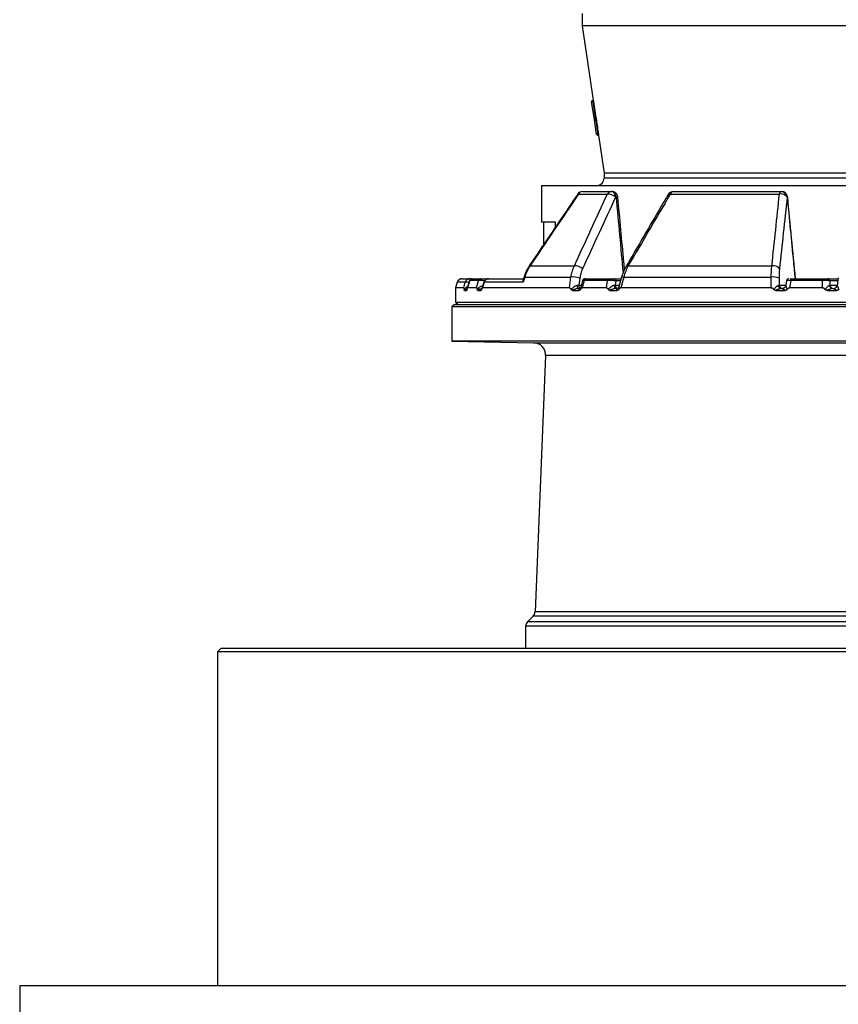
# Model space of a CAD drawing. Header units: millimetres. Extents: x 1760 to 3240, y 826 to 4276.
# Tile 3 of 10: x 1760 to 2427, y 1627 to 2429. Entities that reach past the tile are written whole.
import ezdxf

# ---------------------------------------------------------------- set-up
doc = ezdxf.new("R2010")
doc.units = ezdxf.units.MM

msp = doc.modelspace()

# ---------------------------------------------------------------- linework, layer by layer
at = {"color": 7, "linetype": 'Continuous', "lineweight": 25}
for p, q in [((2218, 2434.18), (2218, 2424.13)), ((2218, 2424.13), (2227.1, 2363.46)), ((2782, 2424.13), (2218, 2424.13)), ((2225.76, 2362.25), (2226.75, 2362.4)), ((2227.69, 2349.41), (2225.76, 2362.25)), ((2227.11, 2363.47), (2226.61, 2363.39)), ((2226.61, 2363.39), (2226.75, 2362.4)), ((2227.27, 2362.48), (2226.75, 2362.4)), ((2226.75, 2362.4), (2228.68, 2349.56)), ((2227.69, 2349.41), (2228.68, 2349.56)), ((2227.99, 2347.43), (2227.69, 2349.41)), ((2229.72, 2335.91), (2227.99, 2347.43)), ((2229.2, 2349.63), (2228.68, 2349.56)), ((2228.68, 2349.56), (2228.83, 2348.57)), ((2229.38, 2348.65), (2228.83, 2348.57)), ((2228.83, 2348.57), (2229.04, 2347.16)), ((2229.61, 2347.25), (2229.04, 2347.16)), ((2229.04, 2347.16), (2230.77, 2335.64)), ((2231.26, 2335.72), (2230.77, 2335.64)), ((2230.85, 2335.07), (2231.35, 2335.15)), ((2231.35, 2335.16), (2236, 2304.13)), ((2236, 2304.13), (2236, 2300.13)), ((2764, 2304.13), (2236, 2304.13)), ((2185, 2294.13), (2185, 2264.13)), ((2185, 2294.13), (2815, 2294.13)), ((2215.07, 2287.07), (2238.54, 2287.07)), ((2218.5, 2289.13), (2241.69, 2289.13)), ((2241.69, 2289.13), (2242.09, 2289.13)), ((2289.77, 2287.07), (2378.68, 2287.07)), ((2292.31, 2289.13), (2380.14, 2289.13)), ((2380.14, 2289.13), (2380.29, 2289.13)), ((2245.61, 2284.56), (2245.21, 2284.56)), ((2385.1, 2284.56), (2384.95, 2284.56)), ((2196.41, 2264.13), (2185, 2264.13)), ((2186.43, 2264.13), (2186.43, 2245.54)), ((2196.41, 2260.34), (2196.41, 2264.13)), ((2175.6, 2228.65), (2211.73, 2228.65)), ((2255.59, 2228.65), (2372.55, 2228.65)), ((2116.31, 2215.25), (2115, 2210.78)), ((2120.15, 2218.13), (2126.52, 2218.13)), ((2121.55, 2210.78), (2122.75, 2215.25)), ((2126.41, 2216.73), (2124.48, 2210.38)), ((2126.55, 2216.69), (2124.76, 2210.78)), ((2133.48, 2216.69), (2126.55, 2216.69)), ((2127.78, 2218.13), (2128.17, 2218.13)), ((2128.35, 2218.13), (2128.35, 2218.13)), ((2128.42, 2218.13), (2135.32, 2218.13)), ((2131.96, 2210.78), (2133.48, 2216.69)), ((2137.92, 2215.36), (2136.23, 2209.94)), ((2138.29, 2215.25), (2136.89, 2210.78)), ((2170.09, 2215.25), (2138.29, 2215.25)), ((2139, 2218.13), (2141.8, 2218.13)), ((2141.88, 2218.13), (2141.91, 2218.13)), ((2141.91, 2218.13), (2170.16, 2218.13)), ((2171.35, 2219.45), (2170.09, 2215.25)), ((2171.35, 2219.45), (2208.92, 2219.45)), ((2207.62, 2210.78), (2208.92, 2219.45)), ((2216.1, 2218.48), (2215.25, 2212.87)), ((2218.36, 2216.66), (2216.85, 2211.02)), ((2219.68, 2216.69), (2218.1, 2210.78)), ((2238.63, 2216.69), (2219.68, 2216.69)), ((2221.08, 2218.13), (2239.94, 2218.13)), ((2237.78, 2210.78), (2238.63, 2216.69)), ((2244.1, 2218.13), (2249.76, 2218.13)), ((2245.5, 2216.3), (2245.01, 2212.87)), ((2250.11, 2219.4), (2247.92, 2211.39)), ((2251.91, 2219.45), (2249.52, 2210.78)), ((2251.91, 2219.45), (2371.97, 2219.45)), ((2372.04, 2210.78), (2371.97, 2219.45)), ((2378.39, 2218.48), (2378.42, 2212.87)), ((2384.44, 2216.45), (2383.82, 2212.59)), ((2386.53, 2218.13), (2386.46, 2218.13)), ((2387.92, 2216.69), (2386.97, 2210.78)), ((2413.8, 2216.69), (2387.92, 2216.69)), ((2388.48, 2218.13), (2414.24, 2218.13)), ((2413.87, 2210.78), (2413.8, 2216.69)), ((2417.76, 2218.13), (2426.47, 2218.13)), ((2419.69, 2216.3), (2419.72, 2212.87)), ((2426.59, 2218.88), (2425.57, 2212.62)), ((2115, 2210.78), (2115, 2199.13)), ((2121.55, 2210.78), (2115, 2210.78)), ((2122.29, 2208.64), (2123.91, 2208.64)), ((2131.96, 2210.78), (2124.76, 2210.78)), ((2133.12, 2208.64), (2135.61, 2208.64)), ((2207.62, 2210.78), (2136.89, 2210.78)), ((2210.18, 2208.64), (2215.48, 2208.64)), ((2215.19, 2210.13), (2215.66, 2210.13)), ((2237.78, 2210.78), (2218.1, 2210.78)), ((2240.63, 2208.64), (2246.57, 2208.64)), ((2245.73, 2210.13), (2246.26, 2210.13)), ((2372.04, 2210.78), (2249.52, 2210.78)), ((2375.72, 2208.64), (2383.28, 2208.64)), ((2380.22, 2210.13), (2380.89, 2210.13)), ((2413.87, 2210.78), (2386.97, 2210.78)), ((2417.64, 2208.64), (2425.43, 2208.64)), ((2421.96, 2210.13), (2422.66, 2210.13)), ((2425.65, 2212.65), (2425.61, 2212.61)), ((2115, 2199.13), (2117, 2197.13)), ((2115, 2199.13), (2885, 2199.13)), ((2114, 2197.13), (2112, 2195.13)), ((2112, 2195.13), (2112, 2167.13)), ((2148.35, 2195.13), (2112, 2195.13)), ((2114, 2197.13), (2150.17, 2197.13)), ((2888, 2195.13), (2148.35, 2195.13)), ((2150.17, 2197.13), (2886, 2197.13)), ((2112, 2167.13), (2178.46, 2165.97)), ((2644.16, 2167.13), (2112, 2167.13)), ((2188.28, 2155.55), (2179.62, 1946.61)), ((2178.16, 1943.28), (2173.46, 1938.59)), ((2172, 1935.06), (2172, 1917.13)), ((1924, 1917.13), (1921, 1914.13)), ((1924, 1917.13), (2449.8, 1917.13)), ((1921, 1914.13), (1921, 1642.02)), ((2449.54, 1914.13), (1921, 1914.13)), ((1760, 1642.02), (1760, 1612.02)), ((3240, 1642.02), (1760, 1642.02))]:
    msp.add_line(p, q, dxfattribs=at)
at = {"color": 1, "linetype": 'Continuous', "lineweight": 25}
for p, q in [((2230.77, 2335.64), (2230.85, 2335.07)), ((2764, 2300.13), (2236, 2300.13)), ((2122.75, 2215.25), (2116.31, 2215.25)), ((2126.55, 2216.69), (2126.49, 2216.7)), ((2127.93, 2218.08), (2127.78, 2218.13)), ((2138.29, 2215.25), (2138.04, 2215.32)), ((2249.26, 2216.3), (2245.5, 2216.3)), ((2426.17, 2216.3), (2419.69, 2216.3)), ((2123.91, 2208.64), (2124.24, 2209.11)), ((2215.25, 2212.87), (2217.35, 2212.87)), ((2245.01, 2212.87), (2248.32, 2212.87)), ((2378.42, 2212.87), (2383.87, 2212.87)), ((2419.72, 2212.87), (2425.61, 2212.87)), ((2178.46, 2165.97), (2616.6, 2165.97)), ((2610.31, 2155.55), (2188.28, 2155.55)), ((2821.84, 1943.28), (2178.16, 1943.28)), ((2820.38, 1946.61), (2179.62, 1946.61)), ((2828, 1935.06), (2172, 1935.06)), ((2826.54, 1938.59), (2173.46, 1938.59))]:
    msp.add_line(p, q, dxfattribs=at)
at = {"color": 7, "linetype": 'Continuous', "lineweight": 25, "flags": 128}
for points in [[(2227.27, 2362.48), (2229, 2350.96), (2229.2, 2349.63)], [(2229.04, 2347.16), (2228.85, 2347.14), (2228.66, 2347.14), (2228.48, 2347.15), (2228.32, 2347.18), (2228.19, 2347.22), (2228.09, 2347.28), (2228.02, 2347.35), (2227.99, 2347.43)], [(2230.77, 2335.64), (2230.57, 2335.62), (2230.38, 2335.62), (2230.21, 2335.63), (2230.05, 2335.66), (2229.92, 2335.71), (2229.81, 2335.76), (2229.75, 2335.83), (2229.72, 2335.91)], [(2245.21, 2284.56), (2245.09, 2285.47), (2244.86, 2286.34), (2244.52, 2287.13), (2244.08, 2287.81), (2243.56, 2288.37), (2242.97, 2288.79), (2242.34, 2289.04), (2241.69, 2289.13)], [(2245.61, 2284.56), (2245.5, 2285.47), (2245.26, 2286.34), (2244.92, 2287.13), (2244.48, 2287.81), (2243.96, 2288.37), (2243.37, 2288.79), (2242.74, 2289.04), (2242.09, 2289.13)], [(2378.68, 2287.07), (2378.81, 2287.52), (2378.97, 2287.93), (2379.14, 2288.29), (2379.32, 2288.58), (2379.52, 2288.82), (2379.72, 2288.99), (2379.93, 2289.09), (2380.14, 2289.13)], [(2175.6, 2228.65), (2175.22, 2228.66), (2174.97, 2228.56), (2174.93, 2228.5)], [(2387.92, 2216.69), (2387.96, 2216.99), (2388, 2217.27), (2388.06, 2217.52), (2388.13, 2217.73), (2388.21, 2217.9), (2388.3, 2218.03), (2388.39, 2218.1), (2388.48, 2218.13)], [(2213.85, 2212.61), (2213.91, 2212.1), (2214.01, 2211.63), (2214.15, 2211.2), (2214.32, 2210.83), (2214.51, 2210.53), (2214.72, 2210.31), (2214.95, 2210.17), (2215.19, 2210.13)], [(2244.12, 2212.69), (2244.18, 2212.17), (2244.3, 2211.69), (2244.46, 2211.24), (2244.66, 2210.86), (2244.9, 2210.55), (2245.16, 2210.32), (2245.44, 2210.18), (2245.73, 2210.13)], [(2422.66, 2210.13), (2422.65, 2210.13), (2422.65, 2210.13), (2423.18, 2210.17), (2423.69, 2210.31), (2424.17, 2210.54), (2424.6, 2210.85), (2424.97, 2211.22), (2425.27, 2211.66), (2425.48, 2212.14), (2425.61, 2212.65)]]:
    msp.add_lwpolyline(points, dxfattribs=at)
at = {"color": 1, "linetype": 'Continuous', "lineweight": 25, "flags": 128}
for points in [[(2215.07, 2287.07), (2214.67, 2287.08), (2214.41, 2286.99), (2214.36, 2286.93)], [(2385.1, 2284.56), (2385.25, 2284.6), (2385.27, 2284.6)], [(2139, 2218.13), (2139.09, 2218.09), (2139.18, 2217.99), (2139.27, 2217.83), (2139.35, 2217.6), (2139.41, 2217.33), (2139.42, 2217.3)], [(2250.2, 2219.36), (2250.2, 2219.38), (2250.36, 2219.49), (2250.7, 2219.54), (2251.23, 2219.52), (2251.91, 2219.45)]]:
    msp.add_lwpolyline(points, dxfattribs=at)
at = {"color": 7, "linetype": 'Continuous', "lineweight": 25}
for centre, radius, start, end in [((2226.75, 2362.4), 1, 98.53077, 188.53077), ((2228.98, 2347.58), 1, 98.53077, 188.53077), ((2230.7, 2336.06), 1, 188.53077, 278.53077), ((2230, 2300.13), 6, 270, 0), ((2218.5, 2284.13), 5, 90, 145.9511), ((2218.62, 2285.04), 4.09, 91.63878, 150.28426), ((2241.87, 2285.41), 3.72, 92.76666, 153.58649), ((2239, 2278.16), 8.92, 45.89562, 92.98937), ((2242.09, 2284.13), 5, 5.27964, 90), ((2292.31, 2284.13), 5, 90, 149.65747), ((2292.65, 2286.11), 3.03, 96.53911, 161.69304), ((2379.86, 2280.92), 6.26, 35.57974, 100.91917), ((2380.07, 2284.23), 4.9, 3.91461, 89.10401), ((2380.29, 2284.13), 5, 5.46587, 90), ((2380.21, 2284.23), 4.9, 3.91461, 89.10401), ((2212.09, 2219.64), 9.02, 46.18662, 92.31635), ((2373.66, 2222.52), 6.23, 35.61381, 100.256), ((2120.15, 2214.13), 4, 90, 163.67069), ((2126.55, 2214.18), 3.94, 90.31195, 164.29168), ((2128.35, 2216.13), 2, 89.99305, 162.93122), ((2128.44, 2216.17), 1.96, 90.48188, 164.62079), ((2135.35, 2216.2), 1.93, 90.84301, 165.30001), ((2141.85, 2214.13), 4, 90, 162.58849), ((2141.98, 2214.32), 3.81, 91.12577, 165.81383), ((2210.45, 2203.76), 15.76, 69.02578, 95.57326), ((2220.31, 2216.13), 2, 89.99607, 164.8578), ((2221.29, 2216.53), 1.61, 97.17647, 174.19089), ((2240.18, 2216.59), 1.56, 99.16671, 176.2026), ((2243.78, 2216.43), 1.73, 355.74219, 79.57051), ((2373.79, 2209.82), 9.8, 62.07213, 100.73749), ((2386.42, 2216.13), 2, 89.99802, 170.79642), ((2415.57, 2216.94), 1.79, 138.46674, 188.10967), ((2417.73, 2216.17), 1.96, 3.91461, 89.10401), ((2380.42, 2212.81), 2.69, 184.30671, 265.61119), ((2381.36, 2213.07), 2.94, 183.91461, 269.10401), ((2422.11, 2212.92), 2.79, 184.59274, 267.11091), ((2422.65, 2213.07), 2.94, 183.91461, 269.10401), ((2422.66, 2213.12), 2.99, 270.00198, 297.71614), ((2178.29, 2155.97), 10, 357.62642, 89), ((2174.62, 1946.82), 5, 315, 357.62642), ((2177, 1935.06), 5, 135, 180)]:
    msp.add_arc(centre, radius, start, end, dxfattribs=at)
at = {"color": 1, "linetype": 'Continuous', "lineweight": 25}
for centre, radius, start, end in [((2289.2, 2285.48), 1.68, 70.17158, 135.97148), ((2246.43, 2279.3), 5.33, 83.09738, 98.81127), ((2255.06, 2227.12), 1.62, 71.03842, 136.93528), ((2170.98, 2218.59), 0.937, 67.09903, 108.91865), ((2218.38, 2212.89), 3.13, 180.3463, 231.92004), ((2247.77, 2212.73), 2.76, 177.22432, 247.47029), ((2422.66, 2213.13), 3, 297.72762, 350.01696)]:
    msp.add_arc(centre, radius, start, end, dxfattribs=at)
at = {"color": 7, "linetype": 'Continuous', "lineweight": 25}
msp.add_ellipse((2506.91, 2591.75), major_axis=(26.1, 667.53), ratio=0.433334, start_param=1.962682, end_param=1.981306, dxfattribs=at)
at = {"color": 1, "linetype": 'Continuous', "lineweight": 25}
for centre, major_axis, ratio, start_param, end_param in [((2299.1, 5179.9), (-342.1, 5516.39), 0.049347, 2.120286, 2.133488), ((2225.56, 5179.9), (-466.33, 5516.4), 0.018003, 2.121825, 2.136036)]:
    msp.add_ellipse(centre, major_axis=major_axis, ratio=ratio, start_param=start_param, end_param=end_param, dxfattribs=at)
at = {"color": 7, "linetype": 'Continuous', "lineweight": 25}
for points, knots in [([(2227.11, 2363.47), (2227.11, 2363.47), (2227.12, 2363.44), (2227.13, 2363.34), (2227.15, 2363.27), (2227.18, 2363.09), (2227.19, 2362.98), (2227.23, 2362.74), (2227.25, 2362.61), (2227.27, 2362.48)], [0, 0, 0, 0, 0.25, 0.25, 0.5, 0.5, 0.75, 0.75, 1, 1, 1, 1]), ([(2229.2, 2349.63), (2229.24, 2349.37), (2229.28, 2349.12), (2229.34, 2348.75), (2229.36, 2348.65), (2229.36, 2348.65)], [0, 0, 0, 0, 0.5, 0.5, 1, 1, 1, 1]), ([(2229.38, 2348.65), (2229.38, 2348.65), (2229.38, 2348.64), (2229.39, 2348.6), (2229.4, 2348.57), (2229.41, 2348.49), (2229.42, 2348.44), (2229.44, 2348.33), (2229.45, 2348.26), (2229.47, 2348.12), (2229.49, 2348.05), (2229.51, 2347.89), (2229.52, 2347.81), (2229.55, 2347.65), (2229.56, 2347.56), (2229.58, 2347.4), (2229.6, 2347.32), (2229.61, 2347.25)], [0, 0, 0, 0, 0.125, 0.125, 0.25, 0.25, 0.375, 0.375, 0.5, 0.5, 0.625, 0.625, 0.75, 0.75, 0.875, 0.875, 1, 1, 1, 1]), ([(2231.26, 2335.72), (2231.28, 2335.62), (2231.31, 2335.43), (2231.33, 2335.24), (2231.35, 2335.14), (2231.35, 2335.16), (2231.35, 2335.16)], [0, 0, 0, 0, 0.296862, 0.5941373, 0.8914126, 1, 1, 1, 1]), ([(2214.37, 2286.92), (2207.59, 2276.91), (2194.44, 2257.44), (2181.31, 2237.95), (2174.94, 2228.49)], [0, 0, 0, 0, 0.514694, 1, 1, 1, 1]), ([(2287.99, 2286.66), (2286.15, 2283.51), (2274.76, 2264.05), (2263.41, 2244.56), (2253.89, 2228.21)], [0, 0, 0, 0, 0.161726, 1, 1, 1, 1]), ([(2252.54, 2225.67), (2252.35, 2227.67), (2250.52, 2247.31), (2248.7, 2266.95), (2247.07, 2284.59)], [0, 0, 0, 0, 0.101988, 1, 1, 1, 1]), ([(2391.64, 2218.13), (2391.21, 2222.65), (2389.08, 2244.81), (2386.96, 2266.97), (2385.27, 2284.6)], [0, 0, 0, 0, 0.204015, 1, 1, 1, 1]), ([(2174.94, 2228.5), (2174.44, 2227.73), (2173.4, 2226.11), (2172.11, 2223.44), (2171.18, 2221.19), (2170.81, 2219.82), (2170.71, 2219.46)], [0, 0, 0, 0, 0.27593, 0.580472, 0.888611, 1, 1, 1, 1]), ([(2175.6, 2228.65), (2174.67, 2227.25), (2173.85, 2225.78), (2172.43, 2222.71), (2171.83, 2221.11), (2171.35, 2219.45)], [0, 0, 0, 0, 0.5, 0.5, 1, 1, 1, 1]), ([(2208.92, 2219.45), (2209.19, 2221.11), (2209.56, 2222.71), (2210.5, 2225.78), (2211.06, 2227.25), (2211.73, 2228.65)], [0, 0, 0, 0, 0.5, 0.5, 1, 1, 1, 1]), ([(2218.33, 2226.14), (2217.8, 2224.98), (2217.35, 2223.75), (2216.6, 2221.2), (2216.31, 2219.87), (2216.1, 2218.48)], [0, 0, 0, 0, 0.5, 0.5, 1, 1, 1, 1]), ([(2253.89, 2228.22), (2253.45, 2227.44), (2252.54, 2225.8), (2251.4, 2223.09), (2250.6, 2220.91), (2250.29, 2219.63), (2250.22, 2219.36)], [0, 0, 0, 0, 0.284598, 0.598562, 0.914772, 1, 1, 1, 1]), ([(2255.59, 2228.65), (2254.8, 2227.25), (2254.09, 2225.78), (2252.87, 2222.71), (2252.34, 2221.11), (2251.91, 2219.45)], [0, 0, 0, 0, 0.5, 0.5, 1, 1, 1, 1]), ([(2371.97, 2219.45), (2371.98, 2221.11), (2372.04, 2222.71), (2372.24, 2225.78), (2372.37, 2227.25), (2372.55, 2228.65)], [0, 0, 0, 0, 0.5, 0.5, 1, 1, 1, 1]), ([(2378.73, 2226.14), (2378.61, 2224.98), (2378.52, 2223.75), (2378.4, 2221.2), (2378.38, 2219.87), (2378.39, 2218.48)], [0, 0, 0, 0, 0.5, 0.5, 1, 1, 1, 1]), ([(2126.52, 2218.13), (2126.55, 2218.13), (2126.6, 2218.13), (2126.76, 2218.13), (2126.87, 2218.13), (2127.1, 2218.13), (2127.23, 2218.13), (2127.51, 2218.13), (2127.64, 2218.13), (2127.78, 2218.13)], [0, 0, 0, 0, 0.25, 0.25, 0.5, 0.5, 0.75, 0.75, 1, 1, 1, 1]), ([(2135.32, 2218.13), (2135.34, 2218.13), (2135.37, 2218.13), (2135.43, 2218.13), (2135.5, 2218.13), (2135.58, 2218.13), (2135.67, 2218.13), (2135.76, 2218.13), (2135.95, 2218.13), (2136.26, 2218.13), (2136.75, 2218.13), (2137.29, 2218.13), (2137.76, 2218.13), (2138.14, 2218.13), (2138.43, 2218.13), (2138.72, 2218.13), (2138.9, 2218.13), (2139, 2218.13)], [0, 0, 0, 0, 0.036141, 0.071976, 0.107622, 0.143198, 0.178824, 0.214619, 0.250701, 0.375166, 0.500292, 0.62459, 0.749917, 0.812387, 0.874546, 0.936912, 1, 1, 1, 1]), ([(2170.09, 2215.25), (2170.09, 2215.26), (2170.05, 2215.41), (2169.86, 2216.1), (2169.93, 2216.68), (2169.98, 2217.13)], [0, 0, 0, 0, 0.004479, 0.212581, 1, 1, 1, 1]), ([(2170.6, 2219.5), (2170.38, 2218.76), (2170.15, 2217.98), (2169.92, 2217.2), (2169.9, 2217.16)], [0, 0, 0, 0, 0.94247, 1, 1, 1, 1]), ([(2220.56, 2218.13), (2220.62, 2218.13), (2220.75, 2218.13), (2220.96, 2218.13), (2221.08, 2218.13)], [0, 0, 0, 0, 0.407091, 1, 1, 1, 1]), ([(2245.5, 2216.3), (2245.28, 2216.34), (2245.03, 2216.37), (2244.51, 2216.43), (2244.23, 2216.46), (2243.65, 2216.52), (2243.35, 2216.55), (2242.74, 2216.59), (2242.42, 2216.62), (2241.79, 2216.65), (2241.47, 2216.67), (2240.85, 2216.69), (2240.54, 2216.7), (2239.95, 2216.71), (2239.66, 2216.71), (2239.12, 2216.7), (2238.86, 2216.7), (2238.63, 2216.69)], [0, 0, 0, 0, 0.125, 0.125, 0.25, 0.25, 0.375, 0.375, 0.5, 0.5, 0.625, 0.625, 0.75, 0.75, 0.875, 0.875, 1, 1, 1, 1]), ([(2239.94, 2218.13), (2239.98, 2218.13), (2240.06, 2218.13), (2240.19, 2218.13), (2240.32, 2218.13), (2240.46, 2218.13), (2240.61, 2218.13), (2240.76, 2218.13), (2241.04, 2218.13), (2241.47, 2218.13), (2242.04, 2218.13), (2242.62, 2218.13), (2243.07, 2218.13), (2243.41, 2218.13), (2243.66, 2218.13), (2243.89, 2218.13), (2244.03, 2218.13), (2244.1, 2218.13)], [0, 0, 0, 0, 0.036141, 0.071976, 0.107622, 0.143198, 0.178824, 0.214619, 0.250701, 0.375166, 0.500292, 0.62459, 0.749917, 0.812387, 0.874546, 0.936912, 1, 1, 1, 1]), ([(2387.32, 2218.13), (2387.37, 2218.13), (2387.53, 2218.13), (2387.95, 2218.13), (2388.31, 2218.13), (2388.48, 2218.13)], [0, 0, 0, 0, 0.182295, 0.590947, 1, 1, 1, 1]), ([(2419.69, 2216.3), (2419.6, 2216.34), (2419.49, 2216.37), (2419.21, 2216.43), (2419.05, 2216.46), (2418.67, 2216.52), (2418.46, 2216.55), (2417.99, 2216.59), (2417.73, 2216.62), (2417.19, 2216.65), (2416.91, 2216.67), (2416.32, 2216.69), (2416.01, 2216.7), (2415.39, 2216.71), (2415.07, 2216.71), (2414.44, 2216.7), (2414.12, 2216.7), (2413.8, 2216.69)], [0, 0, 0, 0, 0.125, 0.125, 0.25, 0.25, 0.375, 0.375, 0.5, 0.5, 0.625, 0.625, 0.75, 0.75, 0.875, 0.875, 1, 1, 1, 1]), ([(2414.24, 2218.13), (2414.29, 2218.13), (2414.4, 2218.13), (2414.56, 2218.13), (2414.73, 2218.13), (2414.89, 2218.13), (2415.05, 2218.13), (2415.22, 2218.13), (2415.52, 2218.13), (2415.94, 2218.13), (2416.45, 2218.13), (2416.91, 2218.13), (2417.23, 2218.13), (2417.44, 2218.13), (2417.57, 2218.13), (2417.68, 2218.13), (2417.74, 2218.13), (2417.76, 2218.13)], [0, 0, 0, 0, 0.036141, 0.071976, 0.107622, 0.143198, 0.178824, 0.214619, 0.250701, 0.375166, 0.500292, 0.62459, 0.749917, 0.812387, 0.874546, 0.936912, 1, 1, 1, 1]), ([(2121.55, 2210.78), (2121.6, 2210.78), (2121.64, 2210.73), (2121.71, 2210.55), (2121.75, 2210.43), (2121.81, 2210.16), (2121.85, 2210), (2121.9, 2209.68), (2121.93, 2209.51), (2121.96, 2209.33)], [0, 0, 0, 0, 0.25, 0.25, 0.5, 0.5, 0.75, 0.75, 1, 1, 1, 1]), ([(2122.29, 2208.64), (2122.26, 2208.64), (2122.23, 2208.65), (2122.17, 2208.7), (2122.13, 2208.73), (2122.08, 2208.84), (2122.05, 2208.9), (2122, 2209.09), (2121.97, 2209.2), (2121.96, 2209.33)], [0, 0, 0, 0, 0.25, 0.25, 0.5, 0.5, 0.75, 0.75, 1, 1, 1, 1]), ([(2124.3, 2209.35), (2124.28, 2209.21), (2124.25, 2209.1), (2124.19, 2208.91), (2124.16, 2208.84), (2124.05, 2208.68), (2123.98, 2208.64), (2123.91, 2208.64)], [0, 0, 0, 0, 0.25, 0.25, 0.5, 0.5, 1, 1, 1, 1]), ([(2124.3, 2209.35), (2124.35, 2209.7), (2124.42, 2210.03), (2124.53, 2210.44), (2124.57, 2210.56), (2124.64, 2210.69), (2124.66, 2210.72), (2124.71, 2210.77), (2124.73, 2210.78), (2124.76, 2210.78)], [0, 0, 0, 0, 0.5, 0.5, 0.75, 0.75, 0.875, 0.875, 1, 1, 1, 1]), ([(2131.96, 2210.78), (2132.03, 2210.78), (2132.09, 2210.73), (2132.21, 2210.56), (2132.27, 2210.44), (2132.37, 2210.17), (2132.42, 2210.01), (2132.5, 2209.69), (2132.54, 2209.52), (2132.58, 2209.35)], [0, 0, 0, 0, 0.25, 0.25, 0.5, 0.5, 0.75, 0.75, 1, 1, 1, 1]), ([(2133.12, 2208.64), (2133.07, 2208.64), (2133.02, 2208.65), (2132.92, 2208.7), (2132.87, 2208.73), (2132.78, 2208.84), (2132.73, 2208.91), (2132.65, 2209.1), (2132.61, 2209.21), (2132.58, 2209.35)], [0, 0, 0, 0, 0.25, 0.25, 0.5, 0.5, 0.75, 0.75, 1, 1, 1, 1]), ([(2136.18, 2209.33), (2136.15, 2209.2), (2136.11, 2209.09), (2136.02, 2208.9), (2135.97, 2208.84), (2135.87, 2208.73), (2135.82, 2208.7), (2135.71, 2208.65), (2135.66, 2208.64), (2135.61, 2208.64)], [0, 0, 0, 0, 0.25, 0.25, 0.5, 0.5, 0.75, 0.75, 1, 1, 1, 1]), ([(2136.18, 2209.33), (2136.22, 2209.51), (2136.27, 2209.68), (2136.37, 2210), (2136.42, 2210.16), (2136.54, 2210.43), (2136.6, 2210.55), (2136.74, 2210.73), (2136.81, 2210.78), (2136.89, 2210.78)], [0, 0, 0, 0, 0.25, 0.25, 0.5, 0.5, 0.75, 0.75, 1, 1, 1, 1]), ([(2207.62, 2210.78), (2207.77, 2210.78), (2207.91, 2210.73), (2208.19, 2210.55), (2208.31, 2210.43), (2208.54, 2210.16), (2208.65, 2210), (2208.85, 2209.68), (2208.94, 2209.51), (2209.03, 2209.33)], [0, 0, 0, 0, 0.25, 0.25, 0.5, 0.5, 0.75, 0.75, 1, 1, 1, 1]), ([(2213.85, 2212.61), (2213.4, 2212.54), (2212.96, 2212.38), (2212.3, 2212.06), (2212.09, 2211.94), (2211.66, 2211.68), (2211.46, 2211.54), (2210.85, 2211.09), (2210.45, 2210.76), (2209.71, 2210.07), (2209.36, 2209.71), (2209.03, 2209.33)], [0, 0, 0, 0, 0.25, 0.25, 0.375, 0.375, 0.5, 0.5, 0.75, 0.75, 1, 1, 1, 1]), ([(2210.18, 2208.64), (2210.07, 2208.64), (2209.96, 2208.65), (2209.75, 2208.7), (2209.65, 2208.73), (2209.45, 2208.84), (2209.35, 2208.9), (2209.17, 2209.09), (2209.09, 2209.2), (2209.03, 2209.33)], [0, 0, 0, 0, 0.25, 0.25, 0.5, 0.5, 0.75, 0.75, 1, 1, 1, 1]), ([(2215.19, 2210.13), (2214.76, 2210.13), (2214.32, 2210.08), (2213.67, 2209.95), (2213.45, 2209.9), (2213.01, 2209.79), (2212.8, 2209.73), (2212.16, 2209.52), (2211.75, 2209.37), (2210.94, 2209.02), (2210.55, 2208.84), (2210.18, 2208.64)], [0, 0, 0, 0, 0.25, 0.25, 0.375, 0.375, 0.5, 0.5, 0.75, 0.75, 1, 1, 1, 1]), ([(2215.66, 2210.13), (2215.47, 2210.13), (2215.35, 2210.08), (2215.23, 2209.95), (2215.2, 2209.9), (2215.16, 2209.79), (2215.15, 2209.72), (2215.15, 2209.52), (2215.18, 2209.37), (2215.29, 2209.02), (2215.38, 2208.84), (2215.48, 2208.64)], [0, 0, 0, 0, 0.25, 0.25, 0.375, 0.375, 0.5, 0.5, 0.75, 0.75, 1, 1, 1, 1]), ([(2216.68, 2209.35), (2216.62, 2209.21), (2216.53, 2209.1), (2216.35, 2208.91), (2216.24, 2208.84), (2215.92, 2208.68), (2215.7, 2208.64), (2215.48, 2208.64)], [0, 0, 0, 0, 0.25, 0.25, 0.5, 0.5, 1, 1, 1, 1]), ([(2216.88, 2211.05), (2216.87, 2211.01), (2216.84, 2210.91), (2216.5, 2210.44), (2216.01, 2210.15), (2215.67, 2210.13), (2215.68, 2210.13), (2215.68, 2210.13)], [0, 0, 0, 0, 0.20486, 0.482982, 0.767242, 0.983982, 1, 1, 1, 1]), ([(2216.68, 2209.35), (2216.86, 2209.7), (2217.05, 2210.03), (2217.4, 2210.44), (2217.53, 2210.56), (2217.73, 2210.69), (2217.8, 2210.72), (2217.95, 2210.77), (2218.02, 2210.78), (2218.1, 2210.78)], [0, 0, 0, 0, 0.5, 0.5, 0.75, 0.75, 0.875, 0.875, 1, 1, 1, 1]), ([(2237.78, 2210.78), (2237.95, 2210.78), (2238.1, 2210.73), (2238.4, 2210.56), (2238.54, 2210.44), (2238.79, 2210.17), (2238.91, 2210.01), (2239.12, 2209.69), (2239.22, 2209.52), (2239.32, 2209.35)], [0, 0, 0, 0, 0.25, 0.25, 0.5, 0.5, 0.75, 0.75, 1, 1, 1, 1]), ([(2244.12, 2212.69), (2243.68, 2212.62), (2243.25, 2212.46), (2242.61, 2212.12), (2242.39, 2212), (2241.98, 2211.73), (2241.77, 2211.59), (2241.16, 2211.14), (2240.77, 2210.8), (2240.02, 2210.1), (2239.66, 2209.73), (2239.32, 2209.35)], [0, 0, 0, 0, 0.25, 0.25, 0.375, 0.375, 0.5, 0.5, 0.75, 0.75, 1, 1, 1, 1]), ([(2240.63, 2208.64), (2240.51, 2208.64), (2240.39, 2208.65), (2240.14, 2208.7), (2240.02, 2208.73), (2239.79, 2208.84), (2239.68, 2208.91), (2239.48, 2209.1), (2239.39, 2209.21), (2239.32, 2209.35)], [0, 0, 0, 0, 0.25, 0.25, 0.5, 0.5, 0.75, 0.75, 1, 1, 1, 1]), ([(2245.73, 2210.13), (2245.31, 2210.13), (2244.88, 2210.08), (2244.22, 2209.95), (2244, 2209.9), (2243.56, 2209.79), (2243.34, 2209.72), (2242.7, 2209.52), (2242.27, 2209.37), (2241.44, 2209.02), (2241.03, 2208.84), (2240.63, 2208.64)], [0, 0, 0, 0, 0.25, 0.25, 0.375, 0.375, 0.5, 0.5, 0.75, 0.75, 1, 1, 1, 1]), ([(2246.26, 2210.13), (2246.12, 2210.13), (2246.04, 2210.08), (2245.98, 2209.95), (2245.97, 2209.9), (2245.98, 2209.79), (2245.99, 2209.73), (2246.05, 2209.52), (2246.12, 2209.37), (2246.31, 2209.02), (2246.43, 2208.84), (2246.57, 2208.64)], [0, 0, 0, 0, 0.25, 0.25, 0.375, 0.375, 0.5, 0.5, 0.75, 0.75, 1, 1, 1, 1]), ([(2248.02, 2211.46), (2248.02, 2211.45), (2248.01, 2211.37), (2247.83, 2210.96), (2247.32, 2210.43), (2246.67, 2210.15), (2246.39, 2210.14), (2246.28, 2210.13)], [0, 0, 0, 0, 0.029624, 0.263992, 0.541765, 0.815835, 1, 1, 1, 1]), ([(2247.89, 2209.33), (2247.81, 2209.2), (2247.72, 2209.09), (2247.52, 2208.9), (2247.41, 2208.84), (2247.17, 2208.73), (2247.05, 2208.7), (2246.81, 2208.65), (2246.69, 2208.64), (2246.57, 2208.64)], [0, 0, 0, 0, 0.25, 0.25, 0.5, 0.5, 0.75, 0.75, 1, 1, 1, 1]), ([(2247.89, 2209.33), (2247.99, 2209.51), (2248.1, 2209.68), (2248.33, 2210), (2248.45, 2210.16), (2248.72, 2210.43), (2248.87, 2210.55), (2249.18, 2210.73), (2249.35, 2210.78), (2249.52, 2210.78)], [0, 0, 0, 0, 0.25, 0.25, 0.5, 0.5, 0.75, 0.75, 1, 1, 1, 1]), ([(2372.04, 2210.78), (2372.25, 2210.78), (2372.46, 2210.73), (2372.85, 2210.55), (2373.03, 2210.43), (2373.36, 2210.16), (2373.52, 2210), (2373.81, 2209.68), (2373.94, 2209.51), (2374.07, 2209.33)], [0, 0, 0, 0, 0.25, 0.25, 0.5, 0.5, 0.75, 0.75, 1, 1, 1, 1]), ([(2377.74, 2212.61), (2377.47, 2212.54), (2377.18, 2212.38), (2376.72, 2212.06), (2376.56, 2211.94), (2376.25, 2211.68), (2376.09, 2211.54), (2375.62, 2211.09), (2375.3, 2210.76), (2374.68, 2210.07), (2374.37, 2209.71), (2374.07, 2209.33)], [0, 0, 0, 0, 0.25, 0.25, 0.375, 0.375, 0.5, 0.5, 0.75, 0.75, 1, 1, 1, 1]), ([(2375.72, 2208.64), (2375.57, 2208.64), (2375.42, 2208.65), (2375.11, 2208.7), (2374.96, 2208.73), (2374.67, 2208.84), (2374.53, 2208.9), (2374.27, 2209.09), (2374.16, 2209.2), (2374.07, 2209.33)], [0, 0, 0, 0, 0.25, 0.25, 0.5, 0.5, 0.75, 0.75, 1, 1, 1, 1]), ([(2380.22, 2210.13), (2379.92, 2210.13), (2379.58, 2210.08), (2379.04, 2209.95), (2378.85, 2209.9), (2378.47, 2209.79), (2378.28, 2209.73), (2377.7, 2209.52), (2377.31, 2209.37), (2376.51, 2209.02), (2376.12, 2208.84), (2375.72, 2208.64)], [0, 0, 0, 0, 0.25, 0.25, 0.375, 0.375, 0.5, 0.5, 0.75, 0.75, 1, 1, 1, 1]), ([(2382.66, 2210.75), (2382.46, 2210.6), (2382.03, 2210.3), (2381.39, 2210.13), (2381.01, 2210.14), (2380.89, 2210.15)], [0, 0, 0, 0, 0.393142, 0.816317, 1, 1, 1, 1]), ([(2380.89, 2210.13), (2380.93, 2210.13), (2381.04, 2210.08), (2381.27, 2209.95), (2381.35, 2209.9), (2381.54, 2209.79), (2381.64, 2209.72), (2381.97, 2209.52), (2382.2, 2209.37), (2382.72, 2209.02), (2382.99, 2208.84), (2383.28, 2208.64)], [0, 0, 0, 0, 0.25, 0.25, 0.375, 0.375, 0.5, 0.5, 0.75, 0.75, 1, 1, 1, 1]), ([(2383.81, 2212.61), (2383.81, 2212.52), (2383.77, 2212.15), (2383.45, 2211.54), (2383.06, 2210.97), (2382.73, 2210.78), (2382.66, 2210.75)], [0, 0, 0, 0, 0.114896, 0.495041, 0.900071, 1, 1, 1, 1]), ([(2384.98, 2209.35), (2384.89, 2209.21), (2384.77, 2209.1), (2384.51, 2208.91), (2384.36, 2208.84), (2383.91, 2208.68), (2383.6, 2208.64), (2383.28, 2208.64)], [0, 0, 0, 0, 0.25, 0.25, 0.5, 0.5, 1, 1, 1, 1]), ([(2383.86, 2212.69), (2383.82, 2212.62), (2383.84, 2212.46), (2383.92, 2212.12), (2383.95, 2212), (2384.03, 2211.73), (2384.08, 2211.59), (2384.24, 2211.14), (2384.37, 2210.8), (2384.66, 2210.1), (2384.81, 2209.73), (2384.98, 2209.35)], [0, 0, 0, 0, 0.25, 0.25, 0.375, 0.375, 0.5, 0.5, 0.75, 0.75, 1, 1, 1, 1]), ([(2384.98, 2209.35), (2385.23, 2209.7), (2385.5, 2210.03), (2386, 2210.44), (2386.17, 2210.56), (2386.46, 2210.69), (2386.56, 2210.72), (2386.76, 2210.77), (2386.87, 2210.78), (2386.97, 2210.78)], [0, 0, 0, 0, 0.5, 0.5, 0.75, 0.75, 0.875, 0.875, 1, 1, 1, 1]), ([(2413.87, 2210.78), (2414.08, 2210.78), (2414.29, 2210.73), (2414.69, 2210.56), (2414.86, 2210.44), (2415.2, 2210.17), (2415.35, 2210.01), (2415.64, 2209.69), (2415.77, 2209.52), (2415.9, 2209.35)], [0, 0, 0, 0, 0.25, 0.25, 0.5, 0.5, 0.75, 0.75, 1, 1, 1, 1]), ([(2419.32, 2212.69), (2419.09, 2212.62), (2418.83, 2212.46), (2418.42, 2212.12), (2418.27, 2212), (2417.98, 2211.73), (2417.84, 2211.59), (2417.39, 2211.14), (2417.09, 2210.8), (2416.49, 2210.1), (2416.2, 2209.73), (2415.9, 2209.35)], [0, 0, 0, 0, 0.25, 0.25, 0.375, 0.375, 0.5, 0.5, 0.75, 0.75, 1, 1, 1, 1]), ([(2417.64, 2208.64), (2417.48, 2208.64), (2417.32, 2208.65), (2417, 2208.7), (2416.84, 2208.73), (2416.53, 2208.84), (2416.38, 2208.91), (2416.11, 2209.1), (2416, 2209.21), (2415.9, 2209.35)], [0, 0, 0, 0, 0.25, 0.25, 0.5, 0.5, 0.75, 0.75, 1, 1, 1, 1]), ([(2421.96, 2210.13), (2421.7, 2210.13), (2421.39, 2210.08), (2420.88, 2209.95), (2420.7, 2209.9), (2420.34, 2209.79), (2420.15, 2209.72), (2419.59, 2209.52), (2419.21, 2209.37), (2418.43, 2209.02), (2418.04, 2208.84), (2417.64, 2208.64)], [0, 0, 0, 0, 0.25, 0.25, 0.375, 0.375, 0.5, 0.5, 0.75, 0.75, 1, 1, 1, 1]), ([(2422.66, 2210.13), (2422.75, 2210.13), (2422.9, 2210.08), (2423.18, 2209.95), (2423.28, 2209.9), (2423.5, 2209.79), (2423.62, 2209.73), (2423.99, 2209.52), (2424.26, 2209.37), (2424.83, 2209.02), (2425.12, 2208.84), (2425.43, 2208.64)], [0, 0, 0, 0, 0.25, 0.25, 0.375, 0.375, 0.5, 0.5, 0.75, 0.75, 1, 1, 1, 1]), ([(2427.15, 2209.33), (2427.05, 2209.2), (2426.94, 2209.09), (2426.67, 2208.9), (2426.52, 2208.84), (2426.22, 2208.73), (2426.06, 2208.7), (2425.75, 2208.65), (2425.59, 2208.64), (2425.43, 2208.64)], [0, 0, 0, 0, 0.25, 0.25, 0.5, 0.5, 0.75, 0.75, 1, 1, 1, 1]), ([(2425.61, 2212.61), (2425.63, 2212.54), (2425.69, 2212.38), (2425.83, 2212.06), (2425.89, 2211.94), (2426.01, 2211.68), (2426.07, 2211.54), (2426.28, 2211.09), (2426.44, 2210.76), (2426.78, 2210.07), (2426.96, 2209.71), (2427.15, 2209.33)], [0, 0, 0, 0, 0.25, 0.25, 0.375, 0.375, 0.5, 0.5, 0.75, 0.75, 1, 1, 1, 1])]:
    msp.add_open_spline(points, degree=3, knots=knots, dxfattribs=at)
for points in [[(2215.07, 2287.07), (2201.9, 2267.6), (2188.75, 2248.13), (2175.6, 2228.65)], [(2211.73, 2228.65), (2220.65, 2248.14), (2229.58, 2267.61), (2238.54, 2287.07)], [(2289.77, 2287.07), (2278.36, 2267.61), (2266.96, 2248.14), (2255.59, 2228.65)], [(2372.55, 2228.65), (2374.59, 2248.14), (2376.63, 2267.61), (2378.68, 2287.07)], [(2245.21, 2284.56), (2236.23, 2265.11), (2227.27, 2245.64), (2218.33, 2226.14)], [(2384.95, 2284.56), (2382.87, 2265.11), (2380.8, 2245.64), (2378.73, 2226.14)], [(2213.85, 2212.61), (2214.37, 2212.69), (2214.84, 2212.77), (2215.25, 2212.87)], [(2244.12, 2212.69), (2244.44, 2212.75), (2244.74, 2212.81), (2245.01, 2212.87)], [(2377.74, 2212.61), (2378.05, 2212.69), (2378.28, 2212.77), (2378.42, 2212.87)], [(2419.32, 2212.69), (2419.49, 2212.75), (2419.63, 2212.81), (2419.72, 2212.87)]]:
    msp.add_open_spline(points, degree=3, dxfattribs=at)
at = {"color": 1, "linetype": 'Continuous', "lineweight": 25}
for points, knots in [([(2125.9, 2215.06), (2125.76, 2215.08), (2125.08, 2215.2), (2124.08, 2215.3), (2123.14, 2215.34), (2122.87, 2215.28), (2122.75, 2215.25)], [0, 0, 0, 0, 0.084924, 0.422245, 0.747314, 1, 1, 1, 1]), ([(2138.65, 2216.39), (2138.37, 2216.42), (2137.51, 2216.51), (2136.09, 2216.62), (2134.67, 2216.7), (2133.84, 2216.71), (2133.57, 2216.7), (2133.48, 2216.69)], [0, 0, 0, 0, 0.128299, 0.388721, 0.643086, 0.888272, 1, 1, 1, 1]), ([(2219.68, 2216.69), (2219.36, 2216.7), (2218.73, 2216.72), (2218.35, 2216.69), (2218.41, 2216.65), (2218.42, 2216.64)], [0, 0, 0, 0, 0.451228, 0.901794, 1, 1, 1, 1]), ([(2387.92, 2216.69), (2387.42, 2216.7), (2386.42, 2216.72), (2385.3, 2216.67), (2384.58, 2216.58), (2384.51, 2216.49), (2384.49, 2216.44)], [0, 0, 0, 0, 0.260512, 0.520642, 0.780335, 1, 1, 1, 1]), ([(2121.96, 2209.33), (2122.42, 2209.87), (2123.27, 2210.87), (2124.34, 2211.83), (2124.97, 2212.04), (2124.99, 2212.05)], [0, 0, 0, 0, 0.533769, 0.986752, 1, 1, 1, 1]), ([(2124.36, 2209.72), (2123.99, 2209.58), (2123.2, 2209.3), (2122.6, 2208.87), (2122.29, 2208.64)], [0, 0, 0, 0, 0.471886, 1, 1, 1, 1]), ([(2132.58, 2209.35), (2132.98, 2209.81), (2133.88, 2210.85), (2135.38, 2212.07), (2136.6, 2212.42), (2137.04, 2212.55)], [0, 0, 0, 0, 0.338578, 0.76161, 1, 1, 1, 1]), ([(2136.23, 2209.94), (2136.11, 2209.93), (2135.21, 2209.82), (2134.19, 2209.29), (2133.38, 2208.8), (2133.12, 2208.64)], [0, 0, 0, 0, 0.092318, 0.705516, 1, 1, 1, 1]), ([(2135.61, 2208.64), (2135.69, 2208.87), (2135.82, 2209.21), (2136.13, 2209.43), (2136.23, 2209.5)], [0, 0, 0, 0, 0.689749, 1, 1, 1, 1]), ([(2216.92, 2211), (2216.88, 2210.91), (2216.69, 2210.45), (2216.68, 2209.84), (2216.68, 2209.35)], [0, 0, 0, 0, 0.202801, 1, 1, 1, 1]), ([(2248.05, 2211.35), (2248, 2211.22), (2247.81, 2210.67), (2247.86, 2209.91), (2247.89, 2209.33)], [0, 0, 0, 0, 0.2443311, 1, 1, 1, 1])]:
    msp.add_open_spline(points, degree=3, knots=knots, dxfattribs=at)

doc.saveas('drawing.dxf')
